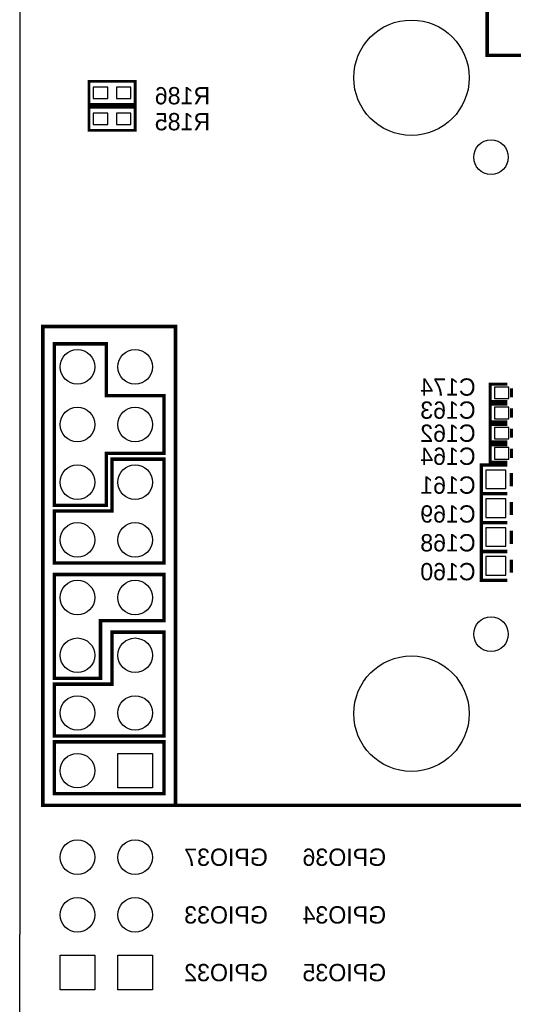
# Model space of a CAD drawing. Extents: x 0 to 80, y 0 to 145.
# Tile 2 of 5: x 0 to 22, y 53 to 97. Entities that reach past the tile are written whole.
import ezdxf

# ---------------------------------------------------------------- set-up
doc = ezdxf.new("R2010")
doc.units = 0
for name, color, linetype in [('BG_OUTLINE', 7, 'CONTINUOUS'), ('BG_SILKSCREEN_BOTTOM', 23, 'CONTINUOUS'), ('PG_SILKSCREEN_BOTTOM', 23, 'CONTINUOUS'), ('PIN_BOTTOM', 132, 'CONTINUOUS'), ('RD_SILKSCREEN_BOTTOM', 23, 'CONTINUOUS')]:
    doc.layers.add(name, color=color, linetype=linetype)

msp = doc.modelspace()

# ---------------------------------------------------------------- linework, layer by layer
at = {"layer": 'BG_OUTLINE'}
for points in [[(1.999996, 139.999974), (78.068424, 139.999974, -0.414214), (80.06842, 137.999978), (80.06842, 1.999996, -0.414214), (78.068424, 0), (1.999996, 0, -0.414214), (0, 1.999996), (0, 56.291734)], [(1.999996, 139.999974, 0.414214), (0, 137.999978), (0, 56.291734)]]:
    msp.add_lwpolyline(points, format="xyb", dxfattribs=at)
at = {"layer": 'BG_SILKSCREEN_BOTTOM', "const_width": 0.1524}
for points in [[(31.496, 85.852), (31.496, 94.996), (20.574, 94.996), (20.574, 110.998), (33.401, 110.998), (33.401, 94.996), (30.861, 94.996)], [(1.524, 83.058), (6.858, 83.058), (6.858, 61.976), (1.016, 61.976), (1.016, 83.058), (3.302, 83.058)], [(2.286, 75.184), (1.524, 75.184), (1.524, 82.296), (3.81, 82.296), (3.81, 80.01), (6.35, 80.01), (6.35, 77.47), (6.096, 77.47)], [(2.032, 72.644), (6.35, 72.644), (6.35, 77.216), (4.064, 77.216), (4.064, 74.93), (1.524, 74.93), (1.524, 72.644), (2.286, 72.644)], [(1.778, 75.184), (3.81, 75.184), (3.81, 77.47), (6.096, 77.47)], [(3.302, 67.564), (1.524, 67.564), (1.524, 72.136), (6.35, 72.136), (6.35, 70.104), (3.556, 70.104), (3.556, 67.564), (3.302, 67.564)], [(1.524, 65.024), (6.35, 65.024), (6.35, 69.596), (4.064, 69.596), (4.064, 67.31), (1.524, 67.31), (1.524, 65.024)], [(2.032, 62.484), (6.35, 62.484), (6.35, 64.77), (1.524, 64.77), (1.524, 62.484), (2.032, 62.484)], [(6.858, 61.976), (25.146, 61.976), (25.146, 49.276)]]:
    msp.add_lwpolyline(points, dxfattribs=at)
at = {"layer": 'PG_SILKSCREEN_BOTTOM'}
for points, const_width in [([(3.048, 92.837), (5.08, 92.837), (5.08, 93.853), (3.048, 93.853), (3.048, 92.837)], 0.127), ([(3.048, 91.694), (5.08, 91.694), (5.08, 92.71), (3.048, 92.71), (3.048, 91.694)], 0.127), ([(21.463, 80.518), (20.701, 80.518), (20.701, 79.756), (21.463, 79.756)], 0.127), ([(21.6408, 80.3402), (21.6408, 79.9338)], 0.127), ([(21.463, 79.629), (20.701, 79.629), (20.701, 78.867), (21.463, 78.867)], 0.127), ([(21.6408, 79.4512), (21.6408, 79.0448)], 0.127), ([(21.463, 78.74), (20.701, 78.74), (20.701, 77.978), (21.463, 77.978)], 0.127), ([(21.6408, 78.5622), (21.6408, 78.1558)], 0.127), ([(21.463, 77.851), (20.701, 77.851), (20.701, 77.089), (21.463, 77.089)], 0.127), ([(21.6408, 77.6732), (21.6408, 77.2668)], 0.127), ([(21.463, 76.962), (20.32, 76.962), (20.32, 75.692), (21.463, 75.692)], 0.1524), ([(21.6408, 76.6064), (21.6408, 76.0222)], 0.1524), ([(21.463, 75.692), (20.32, 75.692), (20.32, 74.422), (21.463, 74.422)], 0.1524), ([(21.6408, 75.3364), (21.6408, 74.7522)], 0.1524), ([(21.463, 74.422), (20.32, 74.422), (20.32, 73.152), (21.463, 73.152)], 0.1524), ([(21.6408, 74.0664), (21.6408, 73.4822)], 0.1524), ([(21.463, 73.152), (20.32, 73.152), (20.32, 71.882), (21.463, 71.882)], 0.1524), ([(21.6408, 72.7964), (21.6408, 72.2122)], 0.1524)]:
    msp.add_lwpolyline(points, dxfattribs=dict(at, const_width=const_width))
at = {"layer": 'PIN_BOTTOM'}
for points in [[(3.2385, 93.599), (3.2385, 93.091), (3.8735, 93.091), (3.8735, 93.599)], [(4.2545, 93.599), (4.2545, 93.091), (4.8895, 93.091), (4.8895, 93.599)], [(3.2385, 92.456), (3.2385, 91.948), (3.8735, 91.948), (3.8735, 92.456)], [(4.2545, 92.456), (4.2545, 91.948), (4.8895, 91.948), (4.8895, 92.456)], [(21.5265, 79.883), (21.5265, 80.391), (20.8915, 80.391), (20.8915, 79.883)], [(21.5265, 78.994), (21.5265, 79.502), (20.8915, 79.502), (20.8915, 78.994)], [(21.5265, 78.105), (21.5265, 78.613), (20.8915, 78.613), (20.8915, 78.105)], [(21.5265, 77.216), (21.5265, 77.724), (20.8915, 77.724), (20.8915, 77.216)], [(21.3995, 75.9206), (21.3995, 76.7334), (20.5105, 76.7334), (20.5105, 75.9206)], [(21.3995, 74.6506), (21.3995, 75.4634), (20.5105, 75.4634), (20.5105, 74.6506)], [(21.3995, 73.3806), (21.3995, 74.1934), (20.5105, 74.1934), (20.5105, 73.3806)], [(21.3995, 72.1106), (21.3995, 72.9234), (20.5105, 72.9234), (20.5105, 72.1106)], [(5.842, 62.738), (4.318, 62.738), (4.318, 64.262), (5.842, 64.262)], [(3.302, 53.848), (1.778, 53.848), (1.778, 55.372), (3.302, 55.372)], [(5.842, 53.848), (4.318, 53.848), (4.318, 55.372), (5.842, 55.372)]]:
    msp.add_lwpolyline(points, close=True, dxfattribs=at)
for centre, radius in [((17.242028, 94.009972), 2.54), ((20.742148, 90.509852), 0.762), ((2.54, 81.28), 0.762), ((5.08, 81.28), 0.762), ((2.54, 78.74), 0.762), ((5.08, 78.74), 0.762), ((2.54, 76.2), 0.762), ((5.08, 76.2), 0.762), ((2.54, 73.66), 0.762), ((5.08, 73.66), 0.762), ((2.54, 71.12), 0.762), ((5.08, 71.12), 0.762), ((20.742148, 69.509894), 0.762), ((2.54, 68.58), 0.762), ((5.08, 68.58), 0.762), ((17.242028, 66.010028), 2.54), ((2.54, 66.04), 0.762), ((5.08, 66.04), 0.762), ((2.54, 63.5), 0.762), ((2.54, 59.69), 0.762), ((5.08, 59.69), 0.762), ((2.54, 57.15), 0.762), ((5.08, 57.15), 0.762)]:
    msp.add_circle(centre, radius, dxfattribs=at)

# ---------------------------------------------------------------- texts
at = {"layer": 'BG_SILKSCREEN_BOTTOM', "text_generation_flag": 2}
for s, p in [('GPIO37', (10.922, 59.309)), ('GPIO36', (16.129, 59.309)), ('GPIO33', (10.922, 56.769)), ('GPIO34', (16.129, 56.769)), ('GPIO32', (10.922, 54.229)), ('GPIO35', (16.129, 54.229))]:
    msp.add_text(s, height=0.762, dxfattribs=at).set_placement(p)
at = {"layer": 'RD_SILKSCREEN_BOTTOM', "text_generation_flag": 2}
for s, p in [('R186', (8.382, 92.837)), ('R185', (8.382, 91.694)), ('C174', (20.066, 80.01)), ('C163', (20.066, 78.994)), ('C162', (20.066, 77.978)), ('C164', (20.066, 76.962)), ('C161', (20.066, 75.692)), ('C169', (20.066, 74.422)), ('C168', (20.066, 73.152)), ('C160', (20.066, 71.882))]:
    msp.add_text(s, height=0.762, dxfattribs=at).set_placement(p)

doc.saveas('drawing.dxf')
